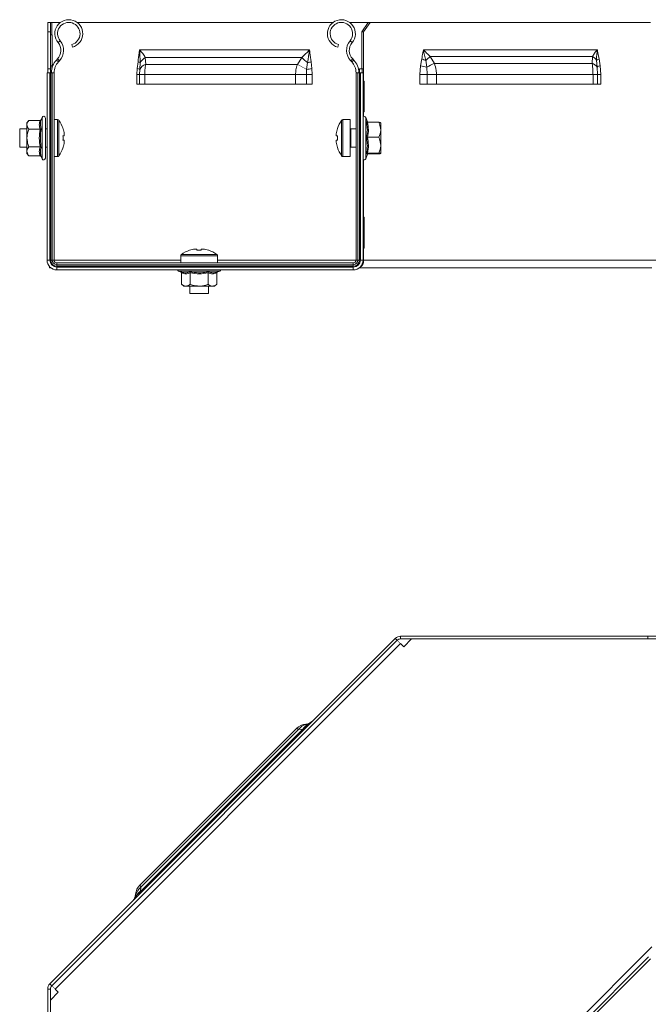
# Model space of a CAD drawing. Header units: millimetres. Extents: x 335 to 1721, y -946 to 550.
# Tile 5 of 12: x 1212 to 1417, y -566 to -246. Entities that reach past the tile are written whole.
import ezdxf

# ---------------------------------------------------------------- set-up
doc = ezdxf.new("R2010")
doc.units = ezdxf.units.MM
doc.linetypes.add('K5LT32768', pattern=[0])
doc.linetypes.add('K5LT32769', pattern=[0])

msp = doc.modelspace()

# ---------------------------------------------------------------- linework, layer by layer
at = {"color": 7, "linetype": 'K5LT32768', "lineweight": 15}
for p, q in [((1221.16, -246.87), (1222.06, -246.87)), ((1221.16, -249.87), (1221.16, -246.87)), ((1222.06, -246.87), (1222.06, -249.87)), ((1222.49, -246.87), (1222.06, -246.87)), ((1222.49, -250.87), (1222.49, -246.87)), ((1222.49, -246.87), (1225.23, -246.87)), ((1227.34, -246.87), (1228.72, -246.87)), ((1230.83, -246.87), (1313.88, -246.87)), ((1315.99, -246.87), (1317.37, -246.87)), ((1319.48, -246.87), (1325.42, -246.87)), ((1323.3, -249.87), (1325.42, -246.87)), ((1326.05, -246.87), (1323.93, -249.87)), ((1325.42, -246.87), (1326.05, -246.87)), ((1417.27, -246.87), (1326.05, -246.87)), ((1222.06, -249.87), (1221.16, -249.87)), ((1221.16, -261.87), (1221.16, -249.87)), ((1222.06, -261.87), (1222.06, -249.87)), ((1222.06, -250.87), (1222.49, -250.87)), ((1222.66, -250.87), (1222.49, -250.87)), ((1222.66, -260.87), (1222.66, -250.87)), ((1224.53, -253.36), (1225.22, -252.79)), ((1320.18, -253.36), (1319.49, -252.79)), ((1323.3, -249.87), (1323.3, -261.87)), ((1323.93, -249.87), (1323.3, -249.87)), ((1323.93, -249.87), (1323.93, -261.87)), ((1229.21, -254.85), (1228.97, -253.98)), ((1306.33, -255.67), (1251.03, -255.67)), ((1315.5, -254.85), (1315.73, -253.98)), ((1343.38, -255.67), (1399.95, -255.67)), ((1224.35, -258.67), (1224, -259.03)), ((1224, -259.03), (1224.66, -259.65)), ((1224.35, -258.67), (1225, -259.29)), ((1225, -259.29), (1224.66, -259.65)), ((1303.77, -258.2), (1252.9, -258.2)), ((1252.9, -258.2), (1253.05, -260.43)), ((1302.38, -260.43), (1303.77, -258.2)), ((1320.36, -258.67), (1319.71, -259.29)), ((1320.05, -259.65), (1319.71, -259.29)), ((1320.7, -259.03), (1320.05, -259.65)), ((1320.7, -259.03), (1320.36, -258.67)), ((1342.43, -260.87), (1342.81, -258.67)), ((1344.12, -259.12), (1344.51, -261.34)), ((1345.56, -257.87), (1346.92, -260.1)), ((1345.56, -257.87), (1398.36, -257.87)), ((1398.24, -260.1), (1398.36, -257.87)), ((1399.84, -261.34), (1399.68, -259.12)), ((1400.51, -258.67), (1400.89, -260.87)), ((1221.16, -261.87), (1222.06, -261.87)), ((1221.16, -263.16), (1221.16, -261.87)), ((1222.49, -260.87), (1222.06, -260.87)), ((1222.06, -261.87), (1222.06, -263.16)), ((1222.49, -260.87), (1222.66, -260.87)), ((1250.19, -263.77), (1250.28, -261.82)), ((1250.28, -261.82), (1250.54, -259.62)), ((1251.12, -262.08), (1251.05, -263.77)), ((1251.24, -259.87), (1251.12, -262.08)), ((1302.38, -260.43), (1253.05, -260.43)), ((1305.35, -263.77), (1305.39, -262.08)), ((1305.39, -262.08), (1305.69, -259.87)), ((1306.82, -259.62), (1307.07, -261.82)), ((1307.07, -261.82), (1307.17, -263.77)), ((1322.59, -261.87), (1323.49, -261.87)), ((1322.59, -263.16), (1322.59, -261.87)), ((1323.49, -261.87), (1323.49, -263.16)), ((1323.49, -261.87), (1323.93, -261.87)), ((1323.93, -261.87), (1323.93, -265.87)), ((1342.23, -263.77), (1342.43, -260.87)), ((1344.51, -261.34), (1344.59, -263.77)), ((1346.92, -260.1), (1398.24, -260.1)), ((1399.97, -263.77), (1399.84, -261.34)), ((1400.89, -260.87), (1401.09, -263.77)), ((1220.95, -263.16), (1220.95, -324.1)), ((1221.85, -263.16), (1220.95, -263.16)), ((1221.85, -263.16), (1221.85, -324.1)), ((1222.15, -263.16), (1221.85, -263.16)), ((1222.15, -263.16), (1222.15, -324.1)), ((1222.67, -263.16), (1222.15, -263.16)), ((1222.67, -263.16), (1222.67, -324.1)), ((1223.25, -263.16), (1222.67, -263.16)), ((1223.25, -263.16), (1223.25, -324.1)), ((1250.19, -266.87), (1250.19, -263.77)), ((1250.19, -263.77), (1251.05, -263.77)), ((1251.05, -263.77), (1251.05, -266.87)), ((1251.05, -263.77), (1252.75, -263.77)), ((1252.75, -263.77), (1252.75, -266.87)), ((1301.78, -263.77), (1252.75, -263.77)), ((1301.78, -266.87), (1301.78, -263.77)), ((1301.78, -263.77), (1305.35, -263.77)), ((1305.35, -266.87), (1305.35, -263.77)), ((1305.35, -263.77), (1307.17, -263.77)), ((1307.17, -263.77), (1307.17, -266.87)), ((1321.45, -324.1), (1321.45, -263.16)), ((1321.45, -263.16), (1322.04, -263.16)), ((1322.04, -324.1), (1322.04, -263.16)), ((1322.04, -263.16), (1322.56, -263.16)), ((1322.56, -324.1), (1322.56, -263.16)), ((1322.56, -263.16), (1322.85, -263.16)), ((1322.85, -263.16), (1323.75, -263.16)), ((1322.85, -324.1), (1322.85, -263.16)), ((1323.75, -324.1), (1323.75, -263.16)), ((1342.23, -266.87), (1342.23, -263.77)), ((1342.23, -263.77), (1344.59, -263.77)), ((1344.59, -263.77), (1344.59, -266.87)), ((1344.59, -263.77), (1347.62, -263.77)), ((1347.62, -263.77), (1347.62, -266.87)), ((1347.62, -263.77), (1398.53, -263.77)), ((1398.53, -266.87), (1398.53, -263.77)), ((1398.53, -263.77), (1399.97, -263.77)), ((1399.97, -266.87), (1399.97, -263.77)), ((1399.97, -263.77), (1401.09, -263.77)), ((1401.09, -263.77), (1401.09, -266.87)), ((1307.17, -266.87), (1250.19, -266.87)), ((1323.93, -265.87), (1323.75, -265.87)), ((1324.1, -265.87), (1323.93, -265.87)), ((1324.1, -275.87), (1324.1, -265.87)), ((1344.59, -266.87), (1342.23, -266.87)), ((1347.62, -266.87), (1344.59, -266.87)), ((1347.62, -266.87), (1398.53, -266.87)), ((1399.97, -266.87), (1398.53, -266.87)), ((1401.09, -266.87), (1399.97, -266.87)), ((1219.32, -277.69), (1219.08, -278.35)), ((1220.42, -284.42), (1220.42, -277.89)), ((1224.38, -278.42), (1223.25, -278.42)), ((1319.52, -278.42), (1317.2, -278.42)), ((1319.52, -284.42), (1319.52, -278.42)), ((1323.75, -275.87), (1323.93, -275.87)), ((1323.93, -275.87), (1324.1, -275.87)), ((1325.13, -279.16), (1324.59, -277.69)), ((1214.42, -281.42), (1212.06, -281.42)), ((1212.06, -281.42), (1212.06, -287.42)), ((1215.02, -278.65), (1214.42, -279.42)), ((1214.42, -279.42), (1214.42, -280.09)), ((1214.42, -284.42), (1214.42, -280.09)), ((1218.7, -278.65), (1215.02, -278.65)), ((1218.7, -281.53), (1215.02, -281.53)), ((1220.95, -281.42), (1220.42, -281.42)), ((1321.45, -281.42), (1319.77, -281.42)), ((1325.08, -279.17), (1325.09, -279.18)), ((1325.21, -279.29), (1328.89, -279.29)), ((1329.49, -279.42), (1329.49, -279.42)), ((1329.49, -281.72), (1329.49, -279.42)), ((1329.52, -281.42), (1329.49, -281.42)), ((1329.49, -286.72), (1329.49, -281.72)), ((1329.52, -284.42), (1329.52, -281.42)), ((1214.42, -284.42), (1214.42, -288.75)), ((1220.42, -290.95), (1220.42, -284.42)), ((1226.54, -283.71), (1226.14, -283.71)), ((1226.54, -283.08), (1226.54, -283.71)), ((1315.04, -283.71), (1315.04, -283.08)), ((1315.44, -283.71), (1315.04, -283.71)), ((1319.52, -290.42), (1319.52, -284.42)), ((1325.21, -284.15), (1328.89, -284.15)), ((1329.52, -287.42), (1329.52, -284.42)), ((1212.06, -287.42), (1214.42, -287.42)), ((1218.7, -287.31), (1215.02, -287.31)), ((1220.42, -287.42), (1220.95, -287.42)), ((1226.14, -285.13), (1226.54, -285.13)), ((1226.54, -285.13), (1226.54, -285.76)), ((1315.04, -285.76), (1315.04, -285.13)), ((1315.04, -285.13), (1315.44, -285.13)), ((1319.77, -287.42), (1321.45, -287.42)), ((1329.49, -289.42), (1329.49, -286.72)), ((1329.49, -287.42), (1329.52, -287.42)), ((1214.42, -288.75), (1214.42, -289.42)), ((1214.42, -289.42), (1215.02, -290.19)), ((1218.7, -290.19), (1215.02, -290.19)), ((1219.08, -290.49), (1219.32, -291.15)), ((1223.25, -290.42), (1224.38, -290.42)), ((1317.2, -290.42), (1319.52, -290.42)), ((1324.59, -291.15), (1325.13, -289.68)), ((1325.21, -289.28), (1328.89, -289.28)), ((1325.21, -289.55), (1328.89, -289.55)), ((1329.49, -289.43), (1329.49, -289.42)), ((1323.93, -310.17), (1323.75, -310.17)), ((1324.1, -310.17), (1323.93, -310.17)), ((1324.1, -320.17), (1324.1, -310.17)), ((1323.75, -320.17), (1323.93, -320.17)), ((1323.93, -320.17), (1323.93, -324.17)), ((1323.93, -320.17), (1324.1, -320.17)), ((1264.42, -322.68), (1264.42, -325)), ((1269.08, -320.52), (1269.71, -320.52)), ((1269.71, -320.52), (1269.71, -320.92)), ((1271.13, -320.92), (1271.13, -320.52)), ((1271.13, -320.52), (1271.76, -320.52)), ((1276.42, -325), (1276.42, -322.68)), ((1221.85, -324.1), (1220.95, -324.1)), ((1221.79, -326.26), (1221.79, -326.57)), ((1221.79, -326.57), (1222.11, -326.57)), ((1222.15, -324.1), (1221.85, -324.1)), ((1222.67, -324.1), (1222.15, -324.1)), ((1223.25, -324.1), (1222.67, -324.1)), ((1224.15, -325), (1224.15, -325.59)), ((1224.15, -325), (1320.55, -325)), ((1224.15, -325.59), (1224.15, -326.11)), ((1224.15, -325.59), (1320.55, -325.59)), ((1224.15, -326.11), (1224.15, -326.4)), ((1224.15, -326.11), (1320.55, -326.11)), ((1224.15, -326.4), (1224.15, -327.3)), ((1224.15, -326.4), (1320.55, -326.4)), ((1320.55, -325), (1320.55, -325.59)), ((1320.55, -325.59), (1320.55, -326.11)), ((1320.55, -326.11), (1320.55, -326.4)), ((1320.55, -326.4), (1320.55, -327.3)), ((1321.45, -324.1), (1322.04, -324.1)), ((1322.04, -324.1), (1322.56, -324.1)), ((1322.56, -324.1), (1322.85, -324.1)), ((1417.69, -326.57), (1322.59, -326.57)), ((1322.85, -324.1), (1323.75, -324.1)), ((1323.93, -324.17), (1323.75, -324.17)), ((1419.39, -324.17), (1323.93, -324.17)), ((1224.15, -327.3), (1320.55, -327.3)), ((1263.69, -327.67), (1264.35, -327.91)), ((1264.65, -328.29), (1264.65, -331.97)), ((1267.53, -328.29), (1267.53, -331.97)), ((1273.31, -328.29), (1273.31, -331.97)), ((1276.19, -328.29), (1276.19, -331.97)), ((1276.49, -327.91), (1277.15, -327.67)), ((1264.65, -331.97), (1265.42, -332.57)), ((1265.42, -332.57), (1266.09, -332.57)), ((1266.09, -332.57), (1270.42, -332.57)), ((1267.42, -332.57), (1267.42, -335)), ((1270.42, -332.57), (1274.75, -332.57)), ((1273.42, -335), (1273.42, -332.57)), ((1274.75, -332.57), (1275.42, -332.57)), ((1275.42, -332.57), (1276.19, -331.97)), ((1267.42, -335), (1273.42, -335)), ((1221.86, -559.51), (1334.22, -447.14)), ((1222.49, -560.15), (1334.86, -447.78)), ((1334.22, -447.14), (1334.86, -447.78)), ((1335.92, -447.34), (1335.92, -446.44)), ((1335.92, -446.44), (1416.39, -446.44)), ((1335.92, -447.34), (1416.39, -447.34)), ((1339.54, -447.34), (1336.98, -449.9)), ((1416.39, -447.34), (1416.39, -446.44)), ((1416.39, -446.44), (1419.39, -446.44)), ((1419.39, -447.34), (1416.39, -447.34)), ((1223.56, -561.21), (1335.92, -448.84)), ((1336.98, -449.9), (1335.92, -448.84)), ((1302.08, -476.46), (1251.17, -527.37)), ((1304.14, -476.63), (1251.34, -529.43)), ((1302.78, -476.75), (1251.46, -528.07)), ((1304.14, -476.63), (1302.78, -476.75)), ((1305.2, -475.15), (1305.11, -475.02)), ((1305.58, -475.31), (1305.2, -475.15)), ((1251.46, -528.07), (1251.34, -529.43)), ((1249.73, -530.39), (1249.86, -530.48)), ((1249.86, -530.48), (1250.03, -530.86)), ((1417.69, -547.52), (1322.24, -642.98)), ((1416.63, -550.7), (1325.42, -641.92)), ((1417.27, -551.34), (1326.05, -642.55)), ((1221.86, -559.51), (1222.49, -560.15)), ((1222.06, -561.21), (1221.16, -561.21)), ((1221.16, -641.68), (1221.16, -561.21)), ((1222.06, -641.68), (1222.06, -561.21)), ((1224.62, -562.27), (1222.06, -564.83)), ((1223.56, -561.21), (1224.62, -562.27))]:
    msp.add_line(p, q, dxfattribs=at)
at = {"color": 8, "linetype": 'K5LT32769', "lineweight": 15, "true_color": 0x808080}
for p, q in [((1222.49, -261.87), (1222.49, -260.87)), ((1219.32, -284.42), (1219.32, -277.69)), ((1224.38, -278.42), (1224.38, -290.42)), ((1317.2, -284.42), (1317.2, -278.42)), ((1323.93, -275.87), (1323.93, -277.33)), ((1324.59, -277.69), (1324.59, -291.14)), ((1224.82, -278.65), (1224.82, -290.19)), ((1316.75, -284.42), (1316.75, -278.65)), ((1319.77, -281.42), (1319.77, -284.42)), ((1219.32, -291.15), (1219.32, -284.42)), ((1316.75, -290.19), (1316.75, -284.42)), ((1317.2, -290.42), (1317.2, -284.42)), ((1319.77, -284.42), (1319.77, -287.42)), ((1324.59, -291.14), (1324.59, -291.15)), ((1323.93, -291.51), (1323.93, -310.17)), ((1264.42, -322.68), (1276.42, -322.68)), ((1264.65, -322.24), (1276.19, -322.24)), ((1264.42, -324.17), (1223.26, -324.17)), ((1321.45, -324.17), (1276.42, -324.17)), ((1277.15, -327.67), (1263.69, -327.67))]:
    msp.add_line(p, q, dxfattribs=at)
at = {"color": 7, "linetype": 'K5LT32768', "const_width": 0.15}
for points in [[(1302.38, -260.43), (1302.68, -260.6), (1303.01, -260.78), (1303.37, -260.97), (1303.74, -261.18), (1304.13, -261.39), (1304.54, -261.62), (1304.96, -261.85), (1305.39, -262.08)], [(1226.14, -281.33), (1226.15, -281.32), (1226.16, -281.32), (1226.16, -281.32), (1226.16, -281.32)], [(1315.41, -281.32), (1315.42, -281.32), (1315.42, -281.32), (1315.43, -281.32), (1315.44, -281.33)], [(1315.44, -287.51), (1315.43, -287.52), (1315.42, -287.52), (1315.42, -287.52), (1315.41, -287.52)], [(1267.33, -320.92), (1267.32, -320.91), (1267.32, -320.9), (1267.32, -320.9), (1267.32, -320.9)], [(1273.52, -320.9), (1273.52, -320.9), (1273.52, -320.9), (1273.52, -320.91), (1273.51, -320.92)], [(1335.92, -448.84), (1335.71, -448.63), (1335.52, -448.43), (1335.33, -448.25), (1335.17, -448.09), (1335.04, -447.96), (1334.94, -447.86), (1334.88, -447.8), (1334.86, -447.78)], [(1222.49, -560.15), (1222.51, -560.17), (1222.58, -560.23), (1222.67, -560.32), (1222.81, -560.46), (1222.97, -560.62), (1223.15, -560.8), (1223.35, -561), (1223.56, -561.21)]]:
    msp.add_lwpolyline(points, dxfattribs=at)
at = {"color": 7, "linetype": 'K5LT32768', "lineweight": 15}
for centre, radius, start, end in [((1228.03, -250.45), 4.55, 285, 219.6825), ((1316.68, -250.45), 4.55, 320.3175, 255), ((1228.03, -250.45), 3.65, 285, 219.6825), ((1316.68, -250.45), 3.65, 320.3175, 255), ((1221.45, -255.91), 4.9, 316.4642, 39.6825), ((1323.26, -255.91), 4.9, 140.3175, 223.5358), ((1221.45, -255.91), 4, 316.4642, 39.6825), ((1323.26, -255.91), 4, 140.3175, 223.5358), ((1228.35, -263.16), 6, 136.4642, 180), ((1255.3, -262.25), 4.71, 120.6804, 149.7026), ((1321.19, -240.17), 25.07, 225.9874, 231.807), ((1316.35, -263.16), 6, 0, 43.5358), ((1347.36, -247.64), 11.93, 247.5714, 254.2486), ((1331.26, -242.96), 20.66, 308.4941, 313.785), ((1396.23, -261.43), 4.15, 33.7626, 59.1241), ((1401.9, -262.21), 3.8, 111.327, 125.7152), ((1228.35, -263.16), 5.1, 136.4642, 180), ((1249.94, -264.39), 2.59, 62.8635, 82.3165), ((1249.69, -263.08), 3.56, 64.172, 76.1157), ((1254.04, -263.54), 3.27, 107.6141, 153.45), ((1303.1, -241.85), 20.36, 276.4535, 281.2424), ((1303.29, -246.49), 13.6, 280.1958, 285.0482), ((1316.35, -263.16), 5.1, 0, 43.5358), ((1347.55, -242.92), 18.67, 254.0879, 260.6238), ((1404.18, -374.59), 128.01, 116.5688, 117.784), ((1397.43, -262.79), 2.81, 31.0981, 73.305), ((1401.49, -263.64), 2.83, 102.1068, 125.5844), ((1219.85, -277.89), 0.567, 0, 160), ((1224.38, -278.96), 0.54, 35.2515, 90), ((1317.2, -278.96), 0.54, 90, 144.7485), ((1324.06, -277.89), 0.567, 20, 122.7568), ((1216.66, -284.42), 10, 18.0819, 35.2515), ((1216.66, -284.42), 9.97, 7.7067, 18.0605), ((1324.92, -284.42), 9.97, 161.9395, 172.2933), ((1324.92, -284.42), 10, 144.7485, 161.9181), ((1319.77, -281.17), 0.25, 180, 270), ((1215.12, -284.42), 11.04, 356.3135, 3.6865), ((1326.46, -284.42), 11.05, 176.3149, 183.6851), ((1216.66, -284.42), 10, 324.7485, 341.9181), ((1216.66, -284.42), 9.97, 341.9395, 352.2933), ((1217.23, -305.42), 20, 63.4732, 63.5463), ((1324.92, -284.42), 9.97, 187.7067, 198.0605), ((1324.92, -284.42), 10, 198.0819, 215.2515), ((1319.77, -287.67), 0.25, 90, 180), ((1219.85, -290.95), 0.567, 200, 0), ((1224.38, -289.88), 0.54, 270, 324.7485), ((1317.2, -289.88), 0.54, 215.2515, 270), ((1324.06, -290.95), 0.567, 237.2432, 340), ((1264.96, -322.68), 0.54, 125.2515, 180), ((1270.42, -330.4), 10, 108.0819, 125.2515), ((1270.42, -330.4), 9.97, 97.7067, 108.0605), ((1270.42, -331.95), 11.05, 86.3161, 93.6839), ((1270.42, -330.4), 9.97, 71.9395, 82.2933), ((1270.42, -330.4), 10, 54.7485, 71.9181), ((1275.88, -322.68), 0.54, 0, 54.7485), ((1224.15, -324.1), 3.2, 180, 270), ((1224.15, -324.1), 2.3, 180, 270), ((1224.15, -324.1), 2.01, 180, 270), ((1224.15, -324.1), 1.49, 180, 270), ((1224.15, -324.1), 0.9, 180, 270), ((1320.55, -324.1), 3.2, 270, 0), ((1320.55, -324.1), 2.3, 270, 0), ((1320.55, -324.1), 2.01, 270, 0), ((1320.55, -324.1), 1.49, 270, 0), ((1320.55, -324.1), 0.9, 270, 0), ((1321.48, -324.35), 2.45, 299.6519, 4.1083), ((1263.89, -327.14), 0.567, 197.1607, 250), ((1276.95, -327.14), 0.567, 290, 342.8393), ((1335.92, -448.84), 2.4, 90, 135), ((1335.92, -448.84), 1.5, 90, 135), ((1304.71, -471.14), 3.9, 275.8305, 315), ((1305.62, -479.99), 5, 95.8305, 135), ((1306.29, -479.42), 4.41, 104.3355, 142.6674), ((1307.29, -478.61), 3.72, 117.3687, 147.7809), ((1304.62, -471.43), 3.76, 278.876, 314.9436), ((1304.35, -471.92), 3.6, 290.0198, 314.962), ((1254.71, -530.9), 5, 135, 174.1695), ((1254.14, -531.57), 4.41, 127.3327, 165.6643), ((1245.85, -530), 3.9, 315, 354.1695), ((1246.15, -529.9), 3.76, 315.0563, 351.1247), ((1246.64, -529.63), 3.6, 315.0368, 339.9814), ((1253.33, -532.57), 3.72, 122.2193, 152.6311), ((1223.56, -561.21), 2.4, 135, 180), ((1223.56, -561.21), 1.5, 135, 180)]:
    msp.add_arc(centre, radius, start, end, dxfattribs=at)
for points, knots in [([(1250.54, -259.62), (1250.67, -258.64), (1250.82, -257.42), (1250.98, -256.13), (1251.01, -255.8), (1251.03, -255.7), (1251.03, -255.67), (1251.03, -255.67)], [0, 0, 0, 0, 0.744534, 0.925347, 0.981127, 0.995072, 1, 1, 1, 1]), ([(1251.03, -255.67), (1251.03, -255.67), (1251.18, -257.08), (1251.21, -258.48), (1251.24, -259.87)], [0, 0, 0, 0, 0.005368, 1, 1, 1, 1]), ([(1251.03, -255.67), (1251.03, -255.67), (1251.41, -256.1), (1252.12, -256.94), (1252.64, -257.78), (1252.9, -258.2)], [0, 0, 0, 0, 0.004141, 0.506197, 1, 1, 1, 1]), ([(1303.77, -258.2), (1304.23, -257.78), (1305.14, -256.94), (1305.94, -256.1), (1306.32, -255.67), (1306.33, -255.67)], [0, 0, 0, 0, 0.493804, 0.995861, 1, 1, 1, 1]), ([(1305.69, -259.87), (1305.93, -258.48), (1306.18, -257.08), (1306.32, -255.67), (1306.33, -255.67)], [0, 0, 0, 0, 0.994632, 1, 1, 1, 1]), ([(1306.33, -255.67), (1306.33, -255.67), (1306.37, -256.01), (1306.52, -257.33), (1306.69, -258.64), (1306.82, -259.62)], [0, 0, 0, 0, 0.004928, 0.255466, 1, 1, 1, 1]), ([(1342.81, -258.67), (1342.94, -258.01), (1343.14, -257.02), (1343.32, -256.01), (1343.38, -255.67), (1343.38, -255.67)], [0, 0, 0, 0, 0.661515, 0.993935, 1, 1, 1, 1]), ([(1343.38, -255.67), (1343.38, -255.67), (1343.47, -256.26), (1343.67, -257.42), (1343.97, -258.56), (1344.12, -259.12)], [0, 0, 0, 0, 0.006033, 0.505781, 1, 1, 1, 1]), ([(1343.38, -255.67), (1343.38, -255.67), (1343.7, -256.04), (1344.39, -256.77), (1345.17, -257.51), (1345.56, -257.87)], [0, 0, 0, 0, 0.00449, 0.506465, 1, 1, 1, 1]), ([(1398.36, -257.87), (1398.58, -257.51), (1399.02, -256.77), (1399.62, -256.04), (1399.94, -255.67), (1399.95, -255.67)], [0, 0, 0, 0, 0.493536, 0.99551, 1, 1, 1, 1]), ([(1399.68, -259.12), (1399.69, -258.56), (1399.71, -257.42), (1399.86, -256.26), (1399.95, -255.67), (1399.95, -255.67)], [0, 0, 0, 0, 0.494219, 0.993968, 1, 1, 1, 1]), ([(1399.95, -255.67), (1399.95, -255.67), (1400.01, -256.01), (1400.19, -257.02), (1400.38, -258.01), (1400.51, -258.67)], [0, 0, 0, 0, 0.006065, 0.338486, 1, 1, 1, 1]), ([(1253.05, -260.43), (1252.95, -261.03), (1252.78, -262.12), (1252.76, -263.26), (1252.75, -263.77)], [0, 0, 0, 0, 0.554276, 1, 1, 1, 1]), ([(1301.78, -263.77), (1301.8, -263.26), (1301.85, -262.12), (1302.19, -261.03), (1302.38, -260.43)], [0, 0, 0, 0, 0.445724, 1, 1, 1, 1]), ([(1346.92, -260.1), (1347.17, -260.86), (1347.56, -262.05), (1347.61, -263.31), (1347.62, -263.77)], [0, 0, 0, 0, 0.634777, 1, 1, 1, 1]), ([(1398.53, -263.77), (1398.52, -263.31), (1398.5, -262.05), (1398.34, -260.86), (1398.24, -260.1)], [0, 0, 0, 0, 0.365223, 1, 1, 1, 1]), ([(1219.08, -278.35), (1219.08, -278.36), (1219.06, -278.4), (1219.02, -278.48), (1218.93, -278.57), (1218.82, -278.63), (1218.74, -278.64), (1218.7, -278.65)], [0, 0, 0, 0, 0.007914, 0.267541, 0.528599, 0.763824, 1, 1, 1, 1]), ([(1219.08, -278.35), (1219.04, -278.47), (1218.83, -279.08), (1218.68, -280.11), (1218.95, -280.98), (1219.08, -281.39)], [0, 0, 0, 0, 0.118084, 0.592257, 1, 1, 1, 1]), ([(1215.02, -278.65), (1214.74, -279.07), (1214.44, -279.55), (1214.42, -280.04), (1214.42, -280.09)], [0, 0, 0, 0, 0.896036, 1, 1, 1, 1]), ([(1214.42, -280.09), (1214.5, -280.49), (1214.6, -280.98), (1214.95, -281.44), (1215.02, -281.53)], [0, 0, 0, 0, 0.801464, 1, 1, 1, 1]), ([(1214.42, -284.42), (1214.42, -284.27), (1214.44, -283.32), (1214.71, -282.35), (1215.01, -281.57), (1215.02, -281.53)], [0, 0, 0, 0, 0.148485, 0.965571, 1, 1, 1, 1]), ([(1218.7, -281.53), (1218.57, -281.06), (1218.31, -280.1), (1218.57, -279.14), (1218.7, -278.65)], [0, 0, 0, 0, 0.49215, 1, 1, 1, 1]), ([(1218.7, -287.31), (1218.57, -286.36), (1218.31, -284.44), (1218.57, -282.51), (1218.7, -281.53)], [0, 0, 0, 0, 0.492148, 1, 1, 1, 1]), ([(1218.7, -281.53), (1218.74, -281.53), (1218.82, -281.53), (1218.93, -281.5), (1219.02, -281.45), (1219.06, -281.41), (1219.08, -281.39), (1219.08, -281.39)], [0, 0, 0, 0, 0.236171, 0.471399, 0.732467, 0.992071, 1, 1, 1, 1]), ([(1219.08, -281.39), (1219.04, -281.62), (1218.83, -282.81), (1218.68, -284.86), (1218.95, -286.63), (1219.08, -287.45)], [0, 0, 0, 0, 0.118084, 0.592258, 1, 1, 1, 1]), ([(1324.83, -284.14), (1324.88, -283.94), (1325.08, -282.95), (1325.23, -281.23), (1324.96, -279.73), (1324.83, -279.03)], [0, 0, 0, 0, 0.118084, 0.592258, 1, 1, 1, 1]), ([(1324.83, -279.03), (1324.83, -279.03), (1324.85, -279.07), (1324.89, -279.14), (1324.98, -279.22), (1325.09, -279.28), (1325.17, -279.29), (1325.21, -279.29)], [0, 0, 0, 0, 0.007925, 0.267542, 0.528592, 0.763815, 1, 1, 1, 1]), ([(1325.17, -279.31), (1325.18, -279.31), (1325.2, -279.32), (1325.08, -279.29), (1325.09, -279.19), (1325.1, -279.18)], [0, 0, 0, 0, 0.226908, 0.946265, 1, 1, 1, 1]), ([(1325.21, -279.29), (1325.34, -280.09), (1325.61, -281.71), (1325.34, -283.33), (1325.21, -284.15)], [0, 0, 0, 0, 0.492148, 1, 1, 1, 1]), ([(1329.49, -281.72), (1329.41, -281.06), (1329.31, -280.22), (1328.96, -279.45), (1328.89, -279.29)], [0, 0, 0, 0, 0.801464, 1, 1, 1, 1]), ([(1328.89, -279.29), (1328.98, -279.3), (1329.31, -279.34), (1329.39, -279.39), (1329.46, -279.42)], [0, 0, 0, 0, 0.285163, 1, 1, 1, 1]), ([(1328.89, -284.15), (1329.17, -283.44), (1329.48, -282.64), (1329.49, -281.81), (1329.49, -281.72)], [0, 0, 0, 0, 0.896038, 1, 1, 1, 1]), ([(1215.02, -287.31), (1214.93, -287.06), (1214.58, -286.14), (1214.49, -285.15), (1214.42, -284.42)], [0, 0, 0, 0, 0.263255, 1, 1, 1, 1]), ([(1324.83, -289.53), (1324.88, -289.32), (1325.08, -288.26), (1325.23, -286.44), (1324.96, -284.87), (1324.83, -284.14)], [0, 0, 0, 0, 0.118082, 0.592259, 1, 1, 1, 1]), ([(1325.21, -284.15), (1325.17, -284.15), (1325.09, -284.15), (1324.98, -284.15), (1324.89, -284.15), (1324.85, -284.14), (1324.83, -284.14), (1324.83, -284.14)], [0, 0, 0, 0, 0.236186, 0.471391, 0.732463, 0.992056, 1, 1, 1, 1]), ([(1325.21, -284.15), (1325.34, -285), (1325.61, -286.7), (1325.34, -288.41), (1325.21, -289.28)], [0, 0, 0, 0, 0.492148, 1, 1, 1, 1]), ([(1329.49, -286.72), (1329.41, -286.01), (1329.31, -285.14), (1328.96, -284.32), (1328.89, -284.15)], [0, 0, 0, 0, 0.801463, 1, 1, 1, 1]), ([(1215.02, -287.31), (1214.74, -287.73), (1214.44, -288.21), (1214.42, -288.7), (1214.42, -288.75)], [0, 0, 0, 0, 0.896036, 1, 1, 1, 1]), ([(1218.7, -290.19), (1218.57, -289.72), (1218.31, -288.76), (1218.57, -287.8), (1218.7, -287.31)], [0, 0, 0, 0, 0.49215, 1, 1, 1, 1]), ([(1218.7, -287.31), (1218.74, -287.31), (1218.82, -287.31), (1218.93, -287.35), (1219.02, -287.39), (1219.06, -287.43), (1219.08, -287.45), (1219.08, -287.45)], [0, 0, 0, 0, 0.236171, 0.471399, 0.732467, 0.992071, 1, 1, 1, 1]), ([(1219.08, -287.45), (1219.04, -287.57), (1218.83, -288.15), (1218.68, -289.17), (1218.95, -290.07), (1219.08, -290.49)], [0, 0, 0, 0, 0.118084, 0.592257, 1, 1, 1, 1]), ([(1328.89, -289.28), (1329.17, -288.53), (1329.48, -287.68), (1329.49, -286.81), (1329.49, -286.72)], [0, 0, 0, 0, 0.896038, 1, 1, 1, 1]), ([(1214.42, -288.75), (1214.5, -289.15), (1214.6, -289.64), (1214.95, -290.1), (1215.02, -290.19)], [0, 0, 0, 0, 0.801464, 1, 1, 1, 1]), ([(1218.7, -290.19), (1218.74, -290.2), (1218.82, -290.21), (1218.93, -290.27), (1219.02, -290.36), (1219.06, -290.44), (1219.08, -290.49), (1219.08, -290.49)], [0, 0, 0, 0, 0.236176, 0.471401, 0.732459, 0.992079, 1, 1, 1, 1]), ([(1325.21, -289.28), (1325.17, -289.29), (1325.09, -289.29), (1324.98, -289.35), (1324.89, -289.42), (1324.85, -289.49), (1324.83, -289.53), (1324.83, -289.53)], [0, 0, 0, 0, 0.236195, 0.471409, 0.732479, 0.992079, 1, 1, 1, 1]), ([(1325.11, -289.66), (1325.11, -289.64), (1325.11, -289.51), (1325.2, -289.52), (1325.18, -289.52), (1325.18, -289.52)], [0, 0, 0, 0, 0.164218, 0.937042, 1, 1, 1, 1]), ([(1325.21, -289.28), (1325.34, -289.33), (1325.61, -289.41), (1325.34, -289.5), (1325.21, -289.55)], [0, 0, 0, 0, 0.492147, 1, 1, 1, 1]), ([(1328.89, -289.28), (1328.98, -289.29), (1329.33, -289.34), (1329.42, -289.38), (1329.49, -289.42)], [0, 0, 0, 0, 0.263256, 1, 1, 1, 1]), ([(1329.49, -289.42), (1329.49, -289.42), (1329.47, -289.47), (1329.21, -289.51), (1328.91, -289.55), (1328.89, -289.55)], [0, 0, 0, 0, 0.148485, 0.965566, 1, 1, 1, 1]), ([(1264.35, -327.91), (1264.47, -327.95), (1265.08, -328.16), (1266.11, -328.31), (1266.98, -328.04), (1267.39, -327.91)], [0, 0, 0, 0, 0.118084, 0.592257, 1, 1, 1, 1]), ([(1264.65, -328.29), (1264.64, -328.25), (1264.63, -328.17), (1264.57, -328.06), (1264.48, -327.97), (1264.4, -327.93), (1264.36, -327.91), (1264.35, -327.91)], [0, 0, 0, 0, 0.236182, 0.471405, 0.732467, 0.99209, 1, 1, 1, 1]), ([(1267.53, -328.29), (1267.06, -328.42), (1266.1, -328.68), (1265.14, -328.42), (1264.65, -328.29)], [0, 0, 0, 0, 0.492145, 1, 1, 1, 1]), ([(1267.39, -327.91), (1267.62, -327.95), (1268.81, -328.16), (1270.86, -328.31), (1272.63, -328.04), (1273.45, -327.91)], [0, 0, 0, 0, 0.118084, 0.592259, 1, 1, 1, 1]), ([(1267.39, -327.91), (1267.39, -327.91), (1267.41, -327.93), (1267.45, -327.97), (1267.5, -328.06), (1267.53, -328.17), (1267.53, -328.25), (1267.53, -328.29)], [0, 0, 0, 0, 0.007931, 0.267537, 0.528613, 0.763824, 1, 1, 1, 1]), ([(1273.31, -328.29), (1272.36, -328.42), (1270.44, -328.68), (1268.51, -328.42), (1267.53, -328.29)], [0, 0, 0, 0, 0.492148, 1, 1, 1, 1]), ([(1273.45, -327.91), (1273.45, -327.91), (1273.43, -327.93), (1273.39, -327.97), (1273.35, -328.06), (1273.31, -328.17), (1273.31, -328.25), (1273.31, -328.29)], [0, 0, 0, 0, 0.007918, 0.267527, 0.528607, 0.763821, 1, 1, 1, 1]), ([(1276.19, -328.29), (1275.72, -328.42), (1274.76, -328.68), (1273.8, -328.42), (1273.31, -328.29)], [0, 0, 0, 0, 0.49215, 1, 1, 1, 1]), ([(1273.45, -327.91), (1273.57, -327.95), (1274.15, -328.16), (1275.17, -328.31), (1276.07, -328.04), (1276.49, -327.91)], [0, 0, 0, 0, 0.118084, 0.592258, 1, 1, 1, 1]), ([(1276.49, -327.91), (1276.49, -327.91), (1276.44, -327.93), (1276.36, -327.97), (1276.27, -328.06), (1276.21, -328.17), (1276.2, -328.25), (1276.19, -328.29)], [0, 0, 0, 0, 0.00791, 0.267533, 0.528595, 0.763818, 1, 1, 1, 1]), ([(1264.65, -331.97), (1265.07, -332.25), (1265.55, -332.56), (1266.04, -332.57), (1266.09, -332.57)], [0, 0, 0, 0, 0.896036, 1, 1, 1, 1]), ([(1266.09, -332.57), (1266.49, -332.49), (1266.98, -332.39), (1267.44, -332.04), (1267.53, -331.97)], [0, 0, 0, 0, 0.801465, 1, 1, 1, 1]), ([(1267.53, -331.97), (1267.78, -332.06), (1268.7, -332.41), (1269.69, -332.5), (1270.42, -332.57)], [0, 0, 0, 0, 0.263256, 1, 1, 1, 1]), ([(1270.42, -332.57), (1270.57, -332.57), (1271.52, -332.55), (1272.49, -332.28), (1273.28, -331.98), (1273.31, -331.97)], [0, 0, 0, 0, 0.148484, 0.96557, 1, 1, 1, 1]), ([(1273.31, -331.97), (1273.73, -332.25), (1274.21, -332.56), (1274.7, -332.57), (1274.75, -332.57)], [0, 0, 0, 0, 0.896036, 1, 1, 1, 1]), ([(1274.75, -332.57), (1275.15, -332.49), (1275.64, -332.39), (1276.1, -332.04), (1276.19, -331.97)], [0, 0, 0, 0, 0.801465, 1, 1, 1, 1]), ([(1302.78, -476.75), (1302.53, -476.64), (1302.14, -476.48), (1302.1, -476.46), (1302.08, -476.46)], [0, 0, 0, 0, 0.634777, 1, 1, 1, 1]), ([(1306.33, -475.04), (1306.32, -475.04), (1306, -475.37), (1305.32, -475.97), (1304.53, -476.41), (1304.14, -476.63)], [0, 0, 0, 0, 0.00449, 0.506465, 1, 1, 1, 1]), ([(1306.33, -475.04), (1306.32, -475.04), (1306.24, -475.13), (1306.03, -475.27), (1305.73, -475.3), (1305.58, -475.31)], [0, 0, 0, 0, 0.006032, 0.50578, 1, 1, 1, 1]), ([(1251.17, -527.37), (1251.18, -527.38), (1251.2, -527.42), (1251.36, -527.82), (1251.46, -528.07)], [0, 0, 0, 0, 0.365223, 1, 1, 1, 1]), ([(1251.34, -529.43), (1251.13, -529.82), (1250.69, -530.6), (1250.08, -531.28), (1249.76, -531.61), (1249.76, -531.61)], [0, 0, 0, 0, 0.493534, 0.995512, 1, 1, 1, 1]), ([(1250.03, -530.86), (1250.01, -531.02), (1249.99, -531.32), (1249.85, -531.52), (1249.76, -531.61), (1249.76, -531.61)], [0, 0, 0, 0, 0.494219, 0.993968, 1, 1, 1, 1])]:
    msp.add_open_spline(points, degree=3, knots=knots, dxfattribs=at)
at = {"color": 8, "linetype": 'K5LT32769', "lineweight": 15, "true_color": 0x808080}
for points, knots in [([(1324.83, -279.03), (1324.88, -279.05), (1325.04, -279.1), (1325.06, -279.14), (1325.08, -279.17)], [0, 0, 0, 0, 0.256511, 1, 1, 1, 1]), ([(1325.08, -289.67), (1325.1, -289.65), (1325.19, -289.6), (1324.99, -289.56), (1324.83, -289.53)], [0, 0, 0, 0, 0.244441, 1, 1, 1, 1])]:
    msp.add_open_spline(points, degree=3, knots=knots, dxfattribs=at)

doc.saveas('drawing.dxf')
